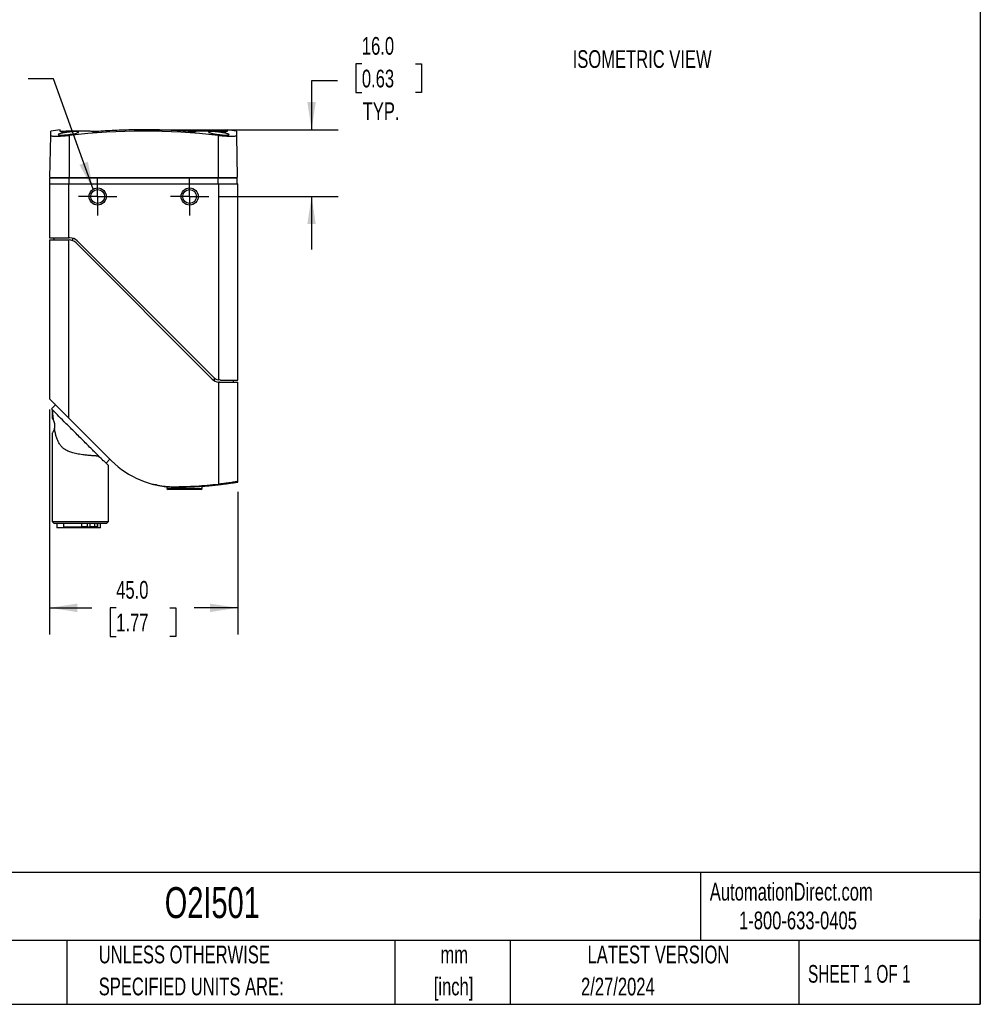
# Model space of a CAD drawing. Header units: millimetres. Extents: x 6 to 273, y 6 to 210.
# Tile 7 of 9: x 158 to 273, y 6 to 124. Entities that reach past the tile are written whole.
import ezdxf

# ---------------------------------------------------------------- set-up
doc = ezdxf.new("R2010")
doc.units = ezdxf.units.MM
doc.linetypes.add('CENTERX2', pattern=[20.32, 12.7, -2.54, 2.54, -2.54])
doc.layers.add('CENTER', color=40, linetype='CENTERX2')
doc.layers.add('DIMENSIONS', color=140, linetype='Continuous', lineweight=25)
doc.layers.add('TEXT', color=140, linetype='Continuous', lineweight=25)
doc.styles.add('SLDTEXTSTYLE0', font='TXT', dxfattribs={"width": 0.7})
doc.styles.add('SLDTEXTSTYLE1', font='TXT', dxfattribs={"width": 0.65})
doc.dimstyles.new('SLDDIMSTYLE3', dxfattribs={"dimtxt": 2.158008, "dimasz": 3.302, "dimexe": 0, "dimexo": 0.0625, "dimgap": 0.539502, "dimtad": 0, "dimtih": 1, "dimtoh": 1, "dimlfac": 2, "dimrnd": 1e-09, "dimzin": 4, "dimdsep": 46, "dimtxsty": 'SLDTEXTSTYLE0', "dimsah": 1, "dimcen": 0.09, "dimadec": 0, "dimazin": 1, "dimtfac": 1, "dimtmove": 0, "dimatfit": 0, "dimfxl": 0, "dimfrac": 2, "dimtolj": 1, "dimtzin": 12, "dimarcsym": 0})
doc.dimstyles.new('SLDDIMSTYLE4', dxfattribs={"dimtxt": 2.158008, "dimasz": 3.302, "dimexe": 0, "dimexo": 0.0625, "dimgap": 0.539502, "dimtad": 0, "dimtih": 1, "dimtoh": 1, "dimlfac": 2, "dimrnd": 1e-09, "dimzin": 4, "dimdsep": 46, "dimtxsty": 'SLDTEXTSTYLE0', "dimsah": 1, "dimcen": 0.09, "dimadec": 0, "dimazin": 1, "dimtfac": 1, "dimtofl": 0, "dimtmove": 0, "dimatfit": 3, "dimfxl": 0, "dimfrac": 2, "dimtolj": 1, "dimtzin": 12, "dimarcsym": 0})
doc.dimstyles.new('SLDDIMSTYLE5', dxfattribs={"dimtxt": 0.18, "dimasz": 3.302, "dimexe": 0, "dimexo": 0.0625, "dimgap": 0, "dimtad": 0, "dimtih": 1, "dimtoh": 1, "dimdec": 0, "dimrnd": 1e-09, "dimzin": 0, "dimdsep": 46, "dimtxsty": 'Standard', "dimsah": 1, "dimcen": 0.09, "dimadec": 0, "dimazin": 0, "dimtfac": 3.302, "dimtdec": 0, "dimtofl": 0, "dimtmove": 0, "dimatfit": 3, "dimfxl": 0, "dimfrac": 2, "dimtolj": 1, "dimtzin": 0, "dimarcsym": 0})

# ---------------------------------------------------------------- blocks, each defined once
blk = doc.blocks.new('_D_3')
at = {"layer": 'DIMENSIONS'}
for p, q in [((199.08, 118.8), (198.35, 118.8)), ((198.35, 118.8), (198.35, 115.37)), ((205.49, 118.8), (206.21, 118.8)), ((206.21, 118.8), (206.21, 115.37)), ((196.18, 116.78), (193.07, 116.78)), ((193.07, 116.78), (193.07, 110.92)), ((198.35, 115.37), (199.08, 115.37)), ((206.21, 115.37), (205.49, 115.37)), ((174.25, 110.92), (196.24, 110.92)), ((182.04, 102.94), (196.24, 102.94)), ((193.07, 102.94), (193.07, 96.59))]:
    blk.add_line(p, q, dxfattribs=at)
for points in [[(193.07, 110.92), (193.57, 114.22), (192.56, 114.22)], [(193.07, 102.94), (192.56, 99.64), (193.57, 99.64)]]:
    blk.add_solid(points, dxfattribs=at)
at = {"layer": 'DIMENSIONS', "char_height": 2.117, "attachment_point": 1, "style": 'SLDTEXTSTYLE0'}
for s, insert in [('16.0', (199.08, 122.01)), ('0.63', (199.08, 118.1)), ('TYP.', (199.18, 114.19))]:
    blk.add_mtext(s, dxfattribs=dict(at, insert=insert))
blk = doc.blocks.new('_D_4')
at = {"layer": 'DIMENSIONS'}
for p, q in [((161.73, 77.47), (161.73, 50.58)), ((184.23, 67.63), (184.23, 50.58)), ((161.73, 53.76), (166.77, 53.76)), ((169.7, 53.76), (168.97, 53.76)), ((168.97, 53.76), (168.97, 50.33)), ((176.11, 53.76), (176.84, 53.76)), ((176.84, 53.76), (176.84, 50.33)), ((184.23, 53.76), (179.04, 53.76)), ((168.97, 50.33), (169.7, 50.33)), ((176.84, 50.33), (176.11, 50.33))]:
    blk.add_line(p, q, dxfattribs=at)
for points in [[(161.73, 53.76), (165.03, 53.25), (165.03, 54.26)], [(184.23, 53.76), (180.93, 54.26), (180.93, 53.25)]]:
    blk.add_solid(points, dxfattribs=at)
at = {"layer": 'DIMENSIONS', "char_height": 2.117, "attachment_point": 1, "style": 'SLDTEXTSTYLE0'}
for s, insert in [('45.0', (169.7, 56.97)), ('1.77', (169.7, 53.05))]:
    blk.add_mtext(s, dxfattribs=dict(at, insert=insert))
blk = doc.blocks.new('SW_CENTERMARKSYMBOL_2')
at = {"layer": 'CENTER', "color": 0}
for p, q in [((0, 1.27), (0, 2.295)), ((0, 0), (0, 1.27)), ((-1.27, 0), (-2.295, 0)), ((0, 0), (-1.27, 0)), ((0, 0), (0, -1.27)), ((0, 0), (1.27, 0)), ((1.27, 0), (2.295, 0)), ((0, -1.27), (0, -2.295))]:
    blk.add_line(p, q, dxfattribs=at)
blk = doc.blocks.new('SW_CENTERMARKSYMBOL_3')
at = {"layer": 'CENTER', "color": 0}
for p, q in [((0, 1.27), (0, 2.295)), ((0, 0), (0, 1.27)), ((-1.27, 0), (-2.295, 0)), ((0, 0), (-1.27, 0)), ((0, 0), (0, -1.27)), ((0, 0), (1.27, 0)), ((1.27, 0), (2.295, 0)), ((0, -1.27), (0, -2.295))]:
    blk.add_line(p, q, dxfattribs=at)

msp = doc.modelspace()

# ---------------------------------------------------------------- linework, layer by layer
for p, q in [((161.8678, 110.2248), (161.8771, 110.762)), ((163.1041, 110.7183), (163.3918, 110.7183)), ((166.8625, 110.7183), (167.3186, 110.7183)), ((167.3186, 110.7183), (167.5503, 110.7183)), ((178.404, 110.7183), (178.6251, 110.7183)), ((178.6251, 110.7183), (179.2712, 110.7183)), ((182.3695, 110.7183), (182.8541, 110.7183)), ((184.081, 110.762), (184.0904, 110.2248)), ((161.7799, 105.1933), (161.8678, 110.2248)), ((164.0791, 110.2248), (164.0791, 105.1933)), ((181.8791, 110.2248), (181.8791, 105.1933)), ((184.0904, 110.2248), (184.1782, 105.1933)), ((161.7791, 104.4433), (161.7791, 105.1433)), ((164.0791, 105.1433), (161.7791, 105.1433)), ((161.7799, 105.1933), (164.0791, 105.1933)), ((162.2341, 105.1933), (162.2341, 105.1433)), ((164.0791, 105.1933), (181.8791, 105.1933)), ((164.0791, 104.4433), (164.0791, 105.1433)), ((181.8791, 105.1433), (164.0791, 105.1433)), ((164.7341, 105.1433), (164.7341, 105.1933)), ((181.2241, 105.1933), (181.2241, 105.1433)), ((181.8791, 105.1933), (184.1782, 105.1933)), ((181.8791, 104.4433), (181.8791, 105.1433)), ((184.1791, 105.1433), (181.8791, 105.1433)), ((183.7241, 105.1433), (183.7241, 105.1933)), ((184.1791, 104.4433), (184.1791, 105.1433)), ((161.7291, 104.4433), (161.7291, 97.9933)), ((161.7291, 104.4433), (164.0291, 104.4433)), ((164.0291, 97.9933), (164.0291, 104.4433)), ((164.0291, 104.4433), (181.9291, 104.4433)), ((181.9291, 104.4433), (181.9291, 81.0169)), ((181.9291, 104.4433), (184.2291, 104.4433)), ((184.2291, 80.9933), (184.2291, 104.4433)), ((161.7291, 97.9933), (164.0291, 97.9933)), ((161.7291, 97.7433), (161.7291, 78.7433)), ((161.7291, 97.7433), (164.0291, 97.7433)), ((162.2291, 97.9933), (162.2291, 97.7433)), ((164.1353, 97.9933), (164.0291, 97.9933)), ((164.0291, 76.4432), (164.0291, 97.7433)), ((164.0291, 97.7433), (164.0525, 97.7433)), ((164.5291, 97.6446), (164.5291, 97.9297)), ((164.901, 97.3918), (181.1834, 81.1094)), ((181.287, 81.3594), (165.0192, 97.6272)), ((181.4291, 81.2372), (181.4291, 80.9185)), ((181.9291, 80.751), (181.9291, 68.5626)), ((182.0673, 80.7433), (184.2291, 80.7433)), ((182.1709, 80.9933), (184.2291, 80.9933)), ((183.7291, 80.7433), (183.7291, 80.9933)), ((184.2291, 68.8985), (184.2291, 80.7433)), ((161.7291, 78.7433), (164.0291, 76.4432)), ((162.4429, 78.0295), (161.9594, 77.546)), ((162.0301, 77.4671), (162.0301, 76.4285)), ((169.1533, 71.3188), (164.0291, 76.4432)), ((162.0301, 74.618), (162.0301, 64.0913)), ((162.3058, 75.2351), (162.2672, 75.0822)), ((168.4888, 71.0646), (168.9481, 71.524)), ((168.7801, 64.0913), (168.7801, 70.7733)), ((174.5486, 68.4413), (174.5486, 68.4376)), ((179.9676, 68.0363), (179.9676, 68.3101)), ((184.2291, 68.8008), (184.2291, 68.8985)), ((175.7676, 68.2448), (175.7676, 68.0363)), ((175.7676, 68.0363), (175.9176, 67.8863)), ((175.7676, 68.0363), (179.9676, 68.0363)), ((179.8176, 67.8863), (179.9676, 68.0363)), ((162.0301, 64.0913), (162.2801, 63.8413)), ((162.0301, 64.0913), (168.7801, 64.0913)), ((162.6121, 63.8413), (162.6121, 63.3418)), ((163.3796, 63.8413), (163.3796, 63.4413)), ((165.5769, 63.4413), (165.5769, 63.8413)), ((166.2074, 63.8413), (166.2074, 63.4413)), ((166.5256, 63.8413), (166.5256, 63.4413)), ((167.162, 63.4413), (167.162, 63.8413)), ((167.4743, 63.8413), (167.4743, 63.4413)), ((167.4796, 63.4413), (167.4796, 63.8413)), ((167.8121, 63.3418), (167.8121, 63.8413)), ((168.5301, 63.8413), (168.7801, 64.0913)), ((166.2074, 63.4413), (165.5769, 63.4413)), ((166.2074, 63.4413), (166.5256, 63.4413)), ((167.4743, 63.4413), (167.1849, 63.4413)), ((167.4743, 63.4413), (167.4718, 63.4413))]:
    msp.add_line(p, q)
for centre, radius in [((167.4791, 102.9433), 1.025), ((167.4791, 102.9433), 0.825), ((178.4791, 102.9433), 1.025), ((178.4791, 102.9433), 0.825)]:
    msp.add_circle(centre, radius)
for centre, radius, start, end in [((172.9791, 36.5883), 75, 97.662227, 98.512528), ((172.9791, 36.7822), 73.9799, 83.090411, 96.909589), ((172.9791, 36.5883), 75, 81.487472, 82.337736), ((164.0525, 96.5433), 1.2, 45, 90), ((164.1353, 96.7433), 1.25, 45, 90), ((182.1709, 82.2433), 1.25, 225, 258.845442), ((182.0673, 81.9933), 1.25, 225, 263.649314), ((176.5781, 78.7433), 10.5, 224.999065, 270), ((176.5781, 113.2433), 45, 270, 276.829264)]:
    msp.add_arc(centre, radius, start, end)
for points, knots in [([(163.0941, 110.2816), (163.0135, 110.2822), (162.8759, 110.2891), (162.7752, 110.3154), (162.755, 110.3499), (162.8022, 110.3878), (162.8906, 110.427), (163.0116, 110.4659), (163.1687, 110.5052), (163.3614, 110.5448), (163.5845, 110.584), (163.8288, 110.6211), (164.0863, 110.6531), (164.3817, 110.6818), (164.7014, 110.7022), (164.9819, 110.7021), (165.1676, 110.6818), (165.2114, 110.6498), (165.1969, 110.6212), (165.1581, 110.5908), (165.0543, 110.5448), (164.8204, 110.4814), (164.5353, 110.4246), (164.2459, 110.3768), (163.972, 110.3401), (163.6729, 110.3085), (163.362, 110.2852), (163.175, 110.2809), (163.0941, 110.2816)], [0, 0, 0, 0, 0.04574514, 0.09134517, 0.12753155, 0.16384039, 0.19572482, 0.22571382, 0.25510986, 0.28527039, 0.31744033, 0.3508855, 0.38375564, 0.41759853, 0.46799965, 0.51904838, 0.56975943, 0.62065385, 0.63844625, 0.65645516, 0.70516523, 0.75185039, 0.80053467, 0.83683831, 0.87190073, 0.90755927, 0.95415815, 1, 1, 1, 1]), ([(162.9791, 110.7047), (162.9791, 110.7671), (162.9791, 110.8919), (162.9791, 110.9097), (162.9791, 110.9186)], [0, 0, 0, 0, 0.50039937, 1, 1, 1, 1]), ([(163.023, 110.7024), (163.0186, 110.7022), (163.0097, 110.7018), (162.999, 110.7016), (162.9888, 110.7018), (162.9807, 110.7026), (162.9796, 110.704), (162.9791, 110.7047)], [0, 0, 0, 0, 0.16575277, 0.33003042, 0.49573995, 0.74770591, 1, 1, 1, 1]), ([(167.2371, 110.7024), (167.0916, 110.7102), (166.8031, 110.7256), (166.374, 110.7422), (165.9526, 110.754), (165.5388, 110.7608), (165.0237, 110.7637), (164.4125, 110.7575), (163.71, 110.7379), (163.2495, 110.7141), (163.023, 110.7024)], [0, 0, 0, 0, 0.10365198, 0.20547659, 0.30547503, 0.40364909, 0.5000012, 0.67203648, 0.83869773, 1, 1, 1, 1]), ([(167.3432, 110.7047), (167.3366, 110.7042), (167.3234, 110.7033), (167.3039, 110.7023), (167.2823, 110.7017), (167.2589, 110.7015), (167.2444, 110.7021), (167.2371, 110.7024)], [0, 0, 0, 0, 0.168893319, 0.336120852, 0.504712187, 0.752373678, 1, 1, 1, 1]), ([(178.6149, 110.7047), (178.4152, 110.7194), (178.0186, 110.7486), (177.4272, 110.7861), (176.8437, 110.8189), (176.268, 110.8466), (175.7003, 110.8695), (175.1406, 110.8879), (174.5888, 110.9019), (174.045, 110.9116), (173.5094, 110.9174), (172.7541, 110.9201), (171.7891, 110.9122), (170.6241, 110.8843), (169.4967, 110.8396), (168.407, 110.7812), (167.6937, 110.7299), (167.3432, 110.7047)], [0, 0, 0, 0, 0.05323939, 0.10575882, 0.15755831, 0.20863788, 0.25899757, 0.30863747, 0.35755768, 0.40575835, 0.45323966, 0.50000183, 0.60656838, 0.7098505, 0.8098486, 0.90656416, 1, 1, 1, 1]), ([(178.721, 110.7024), (178.7162, 110.7022), (178.7067, 110.7018), (178.6904, 110.7016), (178.6699, 110.7018), (178.6446, 110.7026), (178.6248, 110.704), (178.6149, 110.7047)], [0, 0, 0, 0, 0.16569441, 0.32998162, 0.49573905, 0.74773061, 1, 1, 1, 1]), ([(182.9351, 110.7024), (182.7911, 110.7101), (182.5039, 110.7255), (182.0743, 110.7421), (181.647, 110.7541), (181.2222, 110.761), (180.7997, 110.7631), (180.3795, 110.7604), (179.9617, 110.753), (179.5461, 110.7409), (179.1328, 110.7245), (178.858, 110.7098), (178.721, 110.7024)], [0, 0, 0, 0, 0.102571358, 0.204537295, 0.305909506, 0.406700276, 0.506922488, 0.606589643, 0.705715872, 0.804315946, 0.902405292, 1, 1, 1, 1]), ([(182.807, 110.2816), (182.7439, 110.282), (182.6121, 110.2853), (182.3912, 110.2985), (182.157, 110.3199), (181.9114, 110.3493), (181.6642, 110.3848), (181.4261, 110.4243), (181.2132, 110.4666), (181.0296, 110.5111), (180.8802, 110.5555), (180.7806, 110.5974), (180.7428, 110.634), (180.7641, 110.6643), (180.8373, 110.6874), (180.9722, 110.7004), (181.1601, 110.7024), (181.3865, 110.6946), (181.6472, 110.6757), (181.9234, 110.6471), (182.2035, 110.6107), (182.471, 110.5678), (182.7134, 110.5217), (182.9169, 110.4741), (183.0683, 110.4275), (183.1467, 110.3916), (183.1831, 110.3654), (183.2008, 110.3384), (183.1761, 110.3078), (183.0421, 110.2844), (182.8925, 110.281), (182.807, 110.2816)], [0, 0, 0, 0, 0.03358439, 0.06500023, 0.09564955, 0.12701785, 0.1604708, 0.19365998, 0.22605468, 0.25906327, 0.2949238, 0.3288443, 0.36264778, 0.39819112, 0.43403844, 0.46885152, 0.5046858, 0.54095103, 0.57640362, 0.61308213, 0.64911982, 0.68550619, 0.72263297, 0.75794926, 0.79337333, 0.83081624, 0.8479889, 0.86494693, 0.91071128, 0.95448871, 1, 1, 1, 1]), ([(182.9791, 110.7047), (182.9788, 110.7042), (182.9783, 110.7033), (182.9743, 110.7023), (182.9668, 110.7017), (182.9546, 110.7015), (182.9416, 110.7021), (182.9351, 110.7024)], [0, 0, 0, 0, 0.168817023, 0.336053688, 0.504713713, 0.752311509, 1, 1, 1, 1]), ([(182.979, 110.9186), (182.979, 110.9186), (182.979, 110.9186), (182.979, 110.9147), (182.9789, 110.8969), (182.9789, 110.8672), (182.9789, 110.8255), (182.979, 110.7727), (182.9791, 110.7273), (182.9791, 110.7047)], [0, 0, 0, 0, 0.00002538, 0.16668067, 0.33314863, 0.49957244, 0.6660947, 0.83285708, 1, 1, 1, 1]), ([(164.0791, 110.2248), (163.9337, 110.2071), (163.7904, 110.1915), (163.5082, 110.164), (163.3677, 110.1521), (163.0996, 110.1331), (162.9723, 110.1258), (162.7311, 110.1161), (162.6169, 110.1136), (162.4124, 110.1136), (162.3206, 110.116), (162.1585, 110.1257), (162.09, 110.133), (161.9799, 110.1519), (161.9376, 110.1637), (161.8814, 110.1914), (161.8675, 110.2071), (161.8678, 110.2248)], [0, 0, 0, 0, 0.125, 0.125, 0.25, 0.25, 0.375, 0.375, 0.5, 0.5, 0.625, 0.625, 0.75, 0.75, 0.875, 0.875, 1, 1, 1, 1]), ([(184.0904, 110.2248), (184.0907, 110.2071), (184.0767, 110.1915), (184.0213, 110.164), (183.9792, 110.1521), (183.8687, 110.1331), (183.8009, 110.1258), (183.6404, 110.1161), (183.5469, 110.1136), (183.3425, 110.1136), (183.2308, 110.116), (182.9881, 110.1257), (182.8595, 110.133), (182.5931, 110.1519), (182.4534, 110.1637), (182.1684, 110.1914), (182.0245, 110.2071), (181.8791, 110.2248)], [0, 0, 0, 0, 0.125, 0.125, 0.25, 0.25, 0.375, 0.375, 0.5, 0.5, 0.625, 0.625, 0.75, 0.75, 0.875, 0.875, 1, 1, 1, 1]), ([(162.4427, 78.0293), (162.4344, 78.0377), (162.4069, 78.0652), (162.395, 78.0771), (162.4011, 78.071), (162.4011, 78.071)], [0, 0, 0, 0, 0.30213153, 0.99977202, 1, 1, 1, 1]), ([(162.4427, 78.0293), (162.4344, 78.0377), (162.4069, 78.0652), (162.395, 78.0771), (162.4011, 78.071), (162.4011, 78.071)], [0, 0, 0, 0, 0.30213229, 0.99977271, 1, 1, 1, 1]), ([(168.1566, 71.3488), (168.0009, 71.5044), (167.7888, 71.7166), (167.2753, 72.2301), (166.974, 72.5313), (166.3164, 73.189), (165.9601, 73.5452), (165.2326, 74.2727), (164.8616, 74.6437), (164.1466, 75.3588), (163.8027, 75.7026), (163.1809, 76.3244), (162.9032, 76.6022), (162.445, 77.0604), (162.2647, 77.2407), (162.0218, 77.4835), (161.9594, 77.546), (161.9594, 77.546)], [0, 0, 0, 0, 0.125, 0.125, 0.25, 0.25, 0.375, 0.375, 0.5, 0.5, 0.625, 0.625, 0.75, 0.75, 0.875, 0.875, 1, 1, 1, 1]), ([(162.0383, 77.4671), (162.0392, 77.4563), (162.0411, 77.434), (162.0445, 77.3956), (162.0483, 77.3521), (162.0526, 77.3033), (162.0574, 77.2493), (162.0651, 77.165), (162.0766, 77.0409), (162.0916, 76.8844), (162.1084, 76.7174), (162.1313, 76.4986), (162.1509, 76.3287), (162.1636, 76.2178)], [0, 0, 0, 0, 0.03435166, 0.07153316, 0.11166479, 0.15484067, 0.20113496, 0.25060647, 0.36556747, 0.50100842, 0.61777654, 0.75061902, 1, 1, 1, 1]), ([(162.0301, 76.4285), (162.0366, 76.4218), (162.0497, 76.4083), (162.1256, 76.2813), (162.1636, 76.2178)], [0, 0, 0, 0, 0.49990497, 1, 1, 1, 1]), ([(162.1636, 76.2178), (162.1694, 76.2065), (162.1807, 76.1845), (162.1986, 76.1468), (162.2163, 76.1066), (162.2409, 76.0456), (162.2717, 75.9576), (162.3053, 75.8265), (162.3292, 75.677), (162.3359, 75.534), (162.3313, 75.4152), (162.3211, 75.3169), (162.3102, 75.2579), (162.3046, 75.2276)], [0, 0, 0, 0, 0.06658472, 0.13032107, 0.1914426, 0.25021777, 0.38070273, 0.49945294, 0.62642262, 0.74951038, 0.82994299, 0.91260303, 1, 1, 1, 1]), ([(162.3046, 75.2276), (162.2918, 75.1734), (162.2651, 75.0608), (162.1959, 74.8853), (162.1109, 74.7308), (162.0488, 74.6425), (162.0226, 74.6078), (162.0301, 74.618), (162.0301, 74.618)], [0, 0, 0, 0, 0.1208489, 0.25082726, 0.5007456, 0.7508498, 0.99974934, 1, 1, 1, 1]), ([(167.6135, 71.8918), (167.5791, 71.8939), (167.5113, 71.8981), (167.407, 71.9047), (167.3032, 71.9114), (167.2, 71.9183), (167.0979, 71.9254), (166.9972, 71.9327), (166.8981, 71.9401), (166.6832, 71.957), (166.3455, 71.987), (165.7906, 72.0467), (165.1729, 72.1348), (164.5451, 72.2703), (164.0301, 72.4387), (163.6167, 72.6453), (163.2796, 72.8927), (163.0046, 73.199), (162.7906, 73.5512), (162.6208, 73.9443), (162.4934, 74.3448), (162.3873, 74.7781), (162.3336, 75.0702), (162.3046, 75.2276)], [0, 0, 0, 0, 0.01747778, 0.03444447, 0.05090019, 0.06684509, 0.08227934, 0.09720311, 0.1116166, 0.12552003, 0.1896247, 0.2509998, 0.34600956, 0.42947972, 0.50191334, 0.56674689, 0.62734917, 0.68829606, 0.75256721, 0.81148519, 0.87595788, 0.93314639, 1, 1, 1, 1]), ([(168.7801, 70.7733), (168.7797, 70.7737), (168.779, 70.7744), (168.773, 70.7803), (168.7636, 70.7898), (168.7502, 70.8032), (168.733, 70.8204), (168.712, 70.8414), (168.6872, 70.8662), (168.6585, 70.8949), (168.6186, 70.9347), (168.5638, 70.9896), (168.4899, 71.0635), (168.4048, 71.1486), (168.3092, 71.2441), (168.238, 71.3154), (168.2018, 71.3516)], [0, 0, 0, 0, 0.0536172, 0.1073888, 0.16137511, 0.21563571, 0.27022929, 0.32521349, 0.38064472, 0.43657801, 0.49306698, 0.58893506, 0.68735879, 0.78855017, 0.89270426, 1, 1, 1, 1]), ([(174.0486, 68.5525), (174.0489, 68.5524), (174.0497, 68.5522), (174.0558, 68.5506), (174.0658, 68.5481), (174.0802, 68.5446), (174.0989, 68.5401), (174.122, 68.5345), (174.152, 68.5274), (174.1923, 68.5177), (174.248, 68.5047), (174.3203, 68.4886), (174.3777, 68.4764), (174.4083, 68.4699)], [0, 0, 0, 0, 0.06764516, 0.13653767, 0.20671046, 0.27819466, 0.35101973, 0.42521353, 0.50080239, 0.59821779, 0.71388246, 0.84780958, 1, 1, 1, 1]), ([(174.5486, 68.4376), (174.5327, 68.4412), (174.5012, 68.4483), (174.4541, 68.4591), (174.4236, 68.4663), (174.4083, 68.4699)], [0, 0, 0, 0, 0.333696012, 0.666073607, 1, 1, 1, 1]), ([(174.5486, 68.4376), (174.6236, 68.4214), (174.7736, 68.389), (174.9997, 68.3466), (175.2262, 68.3088), (175.4533, 68.2762), (175.681, 68.2485), (175.9092, 68.2259), (176.1379, 68.2083), (176.3672, 68.1957), (176.5971, 68.1878), (176.7505, 68.1868), (176.8273, 68.1863)], [0, 0, 0, 0, 0.10028819, 0.20038445, 0.30033652, 0.40019234, 0.5, 0.59980766, 0.69966348, 0.79961555, 0.89971181, 1, 1, 1, 1]), ([(176.8273, 68.1863), (176.9929, 68.1868), (177.3238, 68.188), (177.82, 68.1966), (178.3158, 68.2102), (178.8111, 68.2294), (179.3059, 68.254), (179.8003, 68.2841), (180.2942, 68.3196), (180.7877, 68.3606), (181.2807, 68.407), (181.7733, 68.4589), (182.2654, 68.5162), (182.7571, 68.5789), (183.2483, 68.6472), (183.7391, 68.7206), (184.0657, 68.7741), (184.2291, 68.8008)], [0, 0, 0, 0, 0.06678957, 0.1335265, 0.20021888, 0.26687476, 0.33350226, 0.40010947, 0.46670451, 0.53329549, 0.59989053, 0.66649774, 0.73312524, 0.79978112, 0.8664735, 0.93321043, 1, 1, 1, 1]), ([(181.9291, 68.5626), (182.0806, 68.5807), (182.2296, 68.5993), (182.5225, 68.6374), (182.6679, 68.657), (182.9457, 68.6959), (183.0775, 68.7149), (183.3269, 68.7521), (183.4453, 68.7702), (183.6577, 68.8035), (183.7531, 68.8189), (183.9217, 68.8465), (183.9939, 68.8585), (184.1095, 68.878), (184.154, 68.8856), (184.214, 68.8959), (184.2291, 68.8985), (184.2291, 68.8985)], [0, 0, 0, 0, 0.125, 0.125, 0.25, 0.25, 0.375, 0.375, 0.5, 0.5, 0.625, 0.625, 0.75, 0.75, 0.875, 0.875, 1, 1, 1, 1]), ([(179.8176, 67.8863), (179.8176, 67.8863), (179.7668, 67.8863), (179.5714, 67.8863), (179.4269, 67.8863), (179.0659, 67.8863), (178.8496, 67.8863), (178.378, 67.8863), (178.1228, 67.8863), (177.6123, 67.8863), (177.3572, 67.8863), (176.8855, 67.8863), (176.6692, 67.8863), (176.3082, 67.8863), (176.1637, 67.8863), (175.9683, 67.8863), (175.9176, 67.8863), (175.9176, 67.8863)], [0, 0, 0, 0, 0.125, 0.125, 0.25, 0.25, 0.375, 0.375, 0.5, 0.5, 0.625, 0.625, 0.75, 0.75, 0.875, 0.875, 1, 1, 1, 1]), ([(168.5301, 63.8413), (168.5301, 63.8413), (168.4487, 63.8413), (168.1356, 63.8413), (167.904, 63.8413), (167.3255, 63.8413), (166.9789, 63.8413), (166.223, 63.8413), (165.8141, 63.8413), (164.996, 63.8413), (164.5871, 63.8413), (163.8313, 63.8413), (163.4846, 63.8413), (162.9061, 63.8413), (162.6745, 63.8413), (162.3614, 63.8413), (162.2801, 63.8413), (162.2801, 63.8413)], [0, 0, 0, 0, 0.125, 0.125, 0.25, 0.25, 0.375, 0.375, 0.5, 0.5, 0.625, 0.625, 0.75, 0.75, 0.875, 0.875, 1, 1, 1, 1]), ([(167.8121, 63.3418), (167.8121, 63.3418), (167.7444, 63.3418), (167.4839, 63.3418), (167.2912, 63.3418), (166.8099, 63.3418), (166.5215, 63.3418), (165.8926, 63.3418), (165.5524, 63.3418), (164.8717, 63.3418), (164.5315, 63.3418), (163.9027, 63.3418), (163.6142, 63.3418), (163.1329, 63.3418), (162.9402, 63.3418), (162.6797, 63.3418), (162.6121, 63.3418), (162.6121, 63.3418)], [0, 0, 0, 0, 0.125, 0.125, 0.25, 0.25, 0.375, 0.375, 0.5, 0.5, 0.625, 0.625, 0.75, 0.75, 0.875, 0.875, 1, 1, 1, 1]), ([(163.3882, 63.4413), (163.3925, 63.4413), (163.402, 63.4413), (163.558, 63.4413), (163.8191, 63.4413), (164.1765, 63.4413), (164.6051, 63.4413), (165.0822, 63.4413), (165.412, 63.4413), (165.5769, 63.4413)], [0, 0, 0, 0, 0.12071632, 0.2672636, 0.41381088, 0.56035816, 0.70690544, 0.85345272, 1, 1, 1, 1])]:
    msp.add_open_spline(points, degree=3, knots=knots)
for points in [[(182.1709, 80.9933), (182.0897, 80.9933), (182.0091, 81.0011), (181.9291, 81.0169)], [(182.0673, 80.7433), (182.0211, 80.7433), (181.9751, 80.7458), (181.9291, 80.751)], [(168.2018, 71.3516), (168.187, 71.3506), (168.1719, 71.3497), (168.1566, 71.3488)], [(167.162, 63.4413), (167.0003, 63.4413), (166.7812, 63.4413), (166.5256, 63.4413)]]:
    msp.add_open_spline(points, degree=3)
at = {"layer": 'DIMENSIONS'}
msp.add_line((172.9791, 110.9186), (178.7207, 110.9186), dxfattribs=at)
at = {"layer": 'TEXT'}
for p, q in [((273.05, 209.55), (273.05, 6.35)), ((273.05, 22.1261), (6.35, 22.1261)), ((239.5754, 22.1261), (239.5754, 13.97)), ((273.05, 6.35), (273.05, 16.51)), ((273.05, 13.97), (6.35, 13.97)), ((163.7802, 13.97), (163.7802, 6.35)), ((203.0243, 13.97), (203.0243, 6.35)), ((216.8121, 13.97), (216.8121, 6.35)), ((251.3487, 13.97), (251.3487, 6.35)), ((6.35, 6.35), (273.05, 6.35))]:
    msp.add_line(p, q, dxfattribs=at)

# ---------------------------------------------------------------- block references
at = {"layer": 'CENTER'}
for name, p in [('SW_CENTERMARKSYMBOL_2', (167.4791, 102.9433)), ('SW_CENTERMARKSYMBOL_3', (178.4791, 102.9433))]:
    msp.add_blockref(name, p, dxfattribs=at)

# ---------------------------------------------------------------- texts
at = {"color": 179, "linetype": 'Continuous', "lineweight": 18, "char_height": 2.116667, "attachment_point": 1, "style": 'SLDTEXTSTYLE0'}
for s, insert in [('AutomationDirect.com', (240.695, 20.8765)), ('1-800-633-0405', (244.1916, 17.437))]:
    msp.add_mtext(s, dxfattribs=dict(at, insert=insert))
at = {"layer": 'DIMENSIONS', "insert": (224.2948, 120.4324), "char_height": 2.116667, "attachment_point": 1, "style": 'SLDTEXTSTYLE0'}
msp.add_mtext('ISOMETRIC VIEW', dxfattribs=at)
at = {"layer": 'TEXT'}
for s, insert, char_height, attachment_point, style in [('O2I501', (175.5018, 20.3644), 3.70417, 1, 'SLDTEXTSTYLE0'), ('UNLESS OTHERWISE', (167.6079, 13.364), 2.116667, 1, 'SLDTEXTSTYLE0'), ('LATEST VERSION', (234.5521, 13.364), 2.116667, 2, 'SLDTEXTSTYLE0'), ('mm', (210.1304, 13.3613), 2.11667, 2, 'SLDTEXTSTYLE0'), ('SHEET 1 OF 1', (252.4413, 11.0515), 2.116667, 1, 'SLDTEXTSTYLE1'), ('SPECIFIED UNITS ARE:', (167.6079, 9.5418), 2.116667, 1, 'SLDTEXTSTYLE0'), ('[inch]', (210.0466, 9.5391), 2.11667, 2, 'SLDTEXTSTYLE0'), ('2/27/2024', (229.7015, 9.5275), 2.11667, 2, 'SLDTEXTSTYLE0')]:
    msp.add_mtext(s, dxfattribs=dict(at, insert=insert, char_height=char_height, attachment_point=attachment_point, style=style))

# ---------------------------------------------------------------- dimensions: what is measured, and where the dimension line sits
at = {"layer": 'DIMENSIONS'}
dim = msp.add_linear_dim(base=(193.0657, 102.9433), p1=(172.9791, 110.9186), p2=(180.7741, 102.9433), angle=90, text='<>\\PTYP.', dimstyle='SLDDIMSTYLE3', dxfattribs=at)
dim.commit()
dim.dimension.update_dxf_attribs({"geometry": '_D_3', "text_midpoint": (193.0657, 116.7811), "dimtype": 160})
dim = msp.add_linear_dim(base=(184.2291, 53.755), p1=(161.7291, 78.7433), p2=(184.2291, 68.8985), dimstyle='SLDDIMSTYLE4', dxfattribs=at)
dim.commit()
dim.dimension.update_dxf_attribs({"geometry": '_D_4', "text_midpoint": (172.9046, 53.755), "dimtype": 160})

# ---------------------------------------------------------------- leaders
msp.add_leader([(166.925, 103.8056), (162.1789, 117.016), (159.1736, 117.016)], dimstyle='SLDDIMSTYLE5', dxfattribs=at)

doc.saveas('drawing.dxf')
